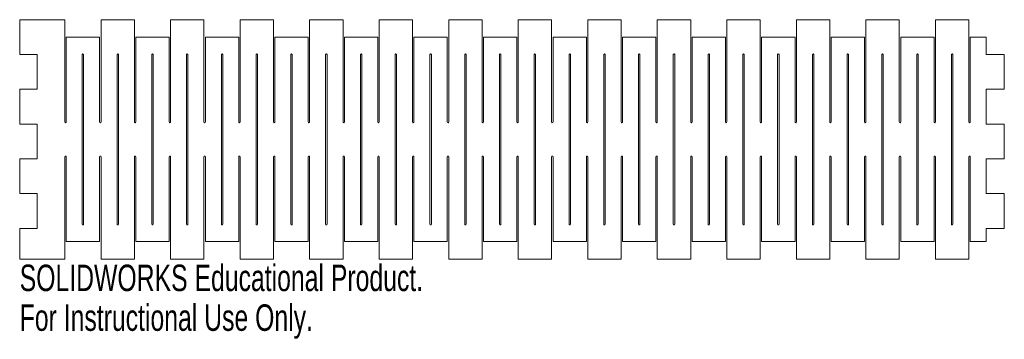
# Model space of a CAD drawing. Header units: inches. Extents: x 0 to 7.08, y -0.58 to 1.72.
import ezdxf

# ---------------------------------------------------------------- set-up
doc = ezdxf.new("R2010")
doc.units = ezdxf.units.IN
doc.header["$MEASUREMENT"] = 0
doc.styles.add('SLDTEXTSTYLE0', font='TXT', dxfattribs={"width": 0.7})

msp = doc.modelspace()

# ---------------------------------------------------------------- linework, layer by layer
at = {"color": 7, "linetype": 'Continuous', "lineweight": 15}
for p, q in [((0.325, 1.72), (0, 1.72)), ((0, 1.72), (0, 1.47)), ((0.325, 1.72), (0.325, 0.985)), ((0.825, 1.72), (0.585, 1.72)), ((0.585, 0.985), (0.585, 1.72)), ((0.825, 1.72), (0.825, 0.985)), ((1.325, 1.72), (1.085, 1.72)), ((1.085, 0.985), (1.085, 1.72)), ((1.325, 1.72), (1.325, 0.985)), ((1.825, 1.72), (1.585, 1.72)), ((1.585, 0.985), (1.585, 1.72)), ((1.825, 1.72), (1.825, 0.985)), ((2.325, 1.72), (2.085, 1.72)), ((2.085, 0.985), (2.085, 1.72)), ((2.325, 1.72), (2.325, 0.985)), ((2.825, 1.72), (2.585, 1.72)), ((2.585, 0.985), (2.585, 1.72)), ((2.825, 1.72), (2.825, 0.985)), ((3.325, 1.72), (3.085, 1.72)), ((3.085, 0.985), (3.085, 1.72)), ((3.325, 1.72), (3.325, 0.985)), ((3.825, 1.72), (3.585, 1.72)), ((3.585, 0.985), (3.585, 1.72)), ((3.825, 1.72), (3.825, 0.985)), ((4.325, 1.72), (4.085, 1.72)), ((4.085, 0.985), (4.085, 1.72)), ((4.325, 1.72), (4.325, 0.985)), ((4.825, 1.72), (4.585, 1.72)), ((4.585, 0.985), (4.585, 1.72)), ((4.825, 1.72), (4.825, 0.985)), ((5.325, 1.72), (5.085, 1.72)), ((5.085, 0.985), (5.085, 1.72)), ((5.325, 1.72), (5.325, 0.985)), ((5.825, 1.72), (5.585, 1.72)), ((5.585, 0.985), (5.585, 1.72)), ((5.825, 1.72), (5.825, 0.985)), ((6.325, 1.72), (6.085, 1.72)), ((6.085, 0.985), (6.085, 1.72)), ((6.325, 1.72), (6.325, 0.985)), ((6.825, 1.72), (6.585, 1.72)), ((6.585, 0.985), (6.585, 1.72)), ((6.825, 1.72), (6.825, 0.985)), ((0.335, 1.595), (0.575, 1.595)), ((0.335, 0.985), (0.335, 1.595)), ((0.575, 1.595), (0.575, 0.985)), ((0.835, 1.595), (1.075, 1.595)), ((0.835, 0.985), (0.835, 1.595)), ((1.075, 1.595), (1.075, 0.985)), ((1.335, 1.595), (1.575, 1.595)), ((1.335, 0.985), (1.335, 1.595)), ((1.575, 1.595), (1.575, 0.985)), ((1.835, 1.595), (2.075, 1.595)), ((1.835, 0.985), (1.835, 1.595)), ((2.075, 1.595), (2.075, 0.985)), ((2.335, 1.595), (2.575, 1.595)), ((2.335, 0.985), (2.335, 1.595)), ((2.575, 1.595), (2.575, 0.985)), ((2.835, 1.595), (3.075, 1.595)), ((2.835, 0.985), (2.835, 1.595)), ((3.075, 1.595), (3.075, 0.985)), ((3.335, 1.595), (3.575, 1.595)), ((3.335, 0.985), (3.335, 1.595)), ((3.575, 1.595), (3.575, 0.985)), ((3.835, 1.595), (4.075, 1.595)), ((3.835, 0.985), (3.835, 1.595)), ((4.075, 1.595), (4.075, 0.985)), ((4.335, 1.595), (4.575, 1.595)), ((4.335, 0.985), (4.335, 1.595)), ((4.575, 1.595), (4.575, 0.985)), ((4.835, 1.595), (5.075, 1.595)), ((4.835, 0.985), (4.835, 1.595)), ((5.075, 1.595), (5.075, 0.985)), ((5.335, 1.595), (5.575, 1.595)), ((5.335, 0.985), (5.335, 1.595)), ((5.575, 1.595), (5.575, 0.985)), ((5.835, 1.595), (6.075, 1.595)), ((5.835, 0.985), (5.835, 1.595)), ((6.075, 1.595), (6.075, 0.985)), ((6.335, 1.595), (6.575, 1.595)), ((6.335, 0.985), (6.335, 1.595)), ((6.575, 1.595), (6.575, 0.985)), ((6.835, 1.595), (6.95, 1.595)), ((6.835, 0.985), (6.835, 1.595)), ((6.95, 1.595), (6.95, 1.47)), ((0, 1.47), (0.125, 1.47)), ((0.125, 1.47), (0.125, 1.22)), ((0.45, 1.47), (0.45, 0.25)), ((0.46, 0.25), (0.46, 1.47)), ((0.7, 1.47), (0.7, 0.25)), ((0.71, 0.25), (0.71, 1.47)), ((0.95, 1.47), (0.95, 0.25)), ((0.96, 0.25), (0.96, 1.47)), ((1.2, 1.47), (1.2, 0.25)), ((1.21, 0.25), (1.21, 1.47)), ((1.45, 1.47), (1.45, 0.25)), ((1.46, 0.25), (1.46, 1.47)), ((1.7, 1.47), (1.7, 0.25)), ((1.71, 0.25), (1.71, 1.47)), ((1.95, 1.47), (1.95, 0.25)), ((1.96, 0.25), (1.96, 1.47)), ((2.2, 1.47), (2.2, 0.25)), ((2.21, 0.25), (2.21, 1.47)), ((2.45, 1.47), (2.45, 0.25)), ((2.46, 0.25), (2.46, 1.47)), ((2.7, 1.47), (2.7, 0.25)), ((2.71, 0.25), (2.71, 1.47)), ((2.95, 1.47), (2.95, 0.25)), ((2.96, 0.25), (2.96, 1.47)), ((3.2, 1.47), (3.2, 0.25)), ((3.21, 0.25), (3.21, 1.47)), ((3.45, 1.47), (3.45, 0.25)), ((3.46, 0.25), (3.46, 1.47)), ((3.7, 1.47), (3.7, 0.25)), ((3.71, 0.25), (3.71, 1.47)), ((3.95, 1.47), (3.95, 0.25)), ((3.96, 0.25), (3.96, 1.47)), ((4.2, 1.47), (4.2, 0.25)), ((4.21, 0.25), (4.21, 1.47)), ((4.45, 1.47), (4.45, 0.25)), ((4.46, 0.25), (4.46, 1.47)), ((4.7, 1.47), (4.7, 0.25)), ((4.71, 0.25), (4.71, 1.47)), ((4.95, 1.47), (4.95, 0.25)), ((4.96, 0.25), (4.96, 1.47)), ((5.2, 1.47), (5.2, 0.25)), ((5.21, 0.25), (5.21, 1.47)), ((5.45, 1.47), (5.45, 0.25)), ((5.46, 0.25), (5.46, 1.47)), ((5.7, 1.47), (5.7, 0.25)), ((5.71, 0.25), (5.71, 1.47)), ((5.95, 1.47), (5.95, 0.25)), ((5.96, 0.25), (5.96, 1.47)), ((6.2, 1.47), (6.2, 0.25)), ((6.21, 0.25), (6.21, 1.47)), ((6.45, 1.47), (6.45, 0.25)), ((6.46, 0.25), (6.46, 1.47)), ((6.7, 1.47), (6.7, 0.25)), ((6.71, 0.25), (6.71, 1.47)), ((7.08, 1.47), (6.95, 1.47)), ((7.08, 1.22), (7.08, 1.47)), ((0, 1.22), (0.125, 1.22)), ((0, 1.22), (0, 0.97)), ((6.95, 1.22), (6.95, 0.97)), ((7.08, 1.22), (6.95, 1.22)), ((0, 0.97), (0.125, 0.97)), ((0.125, 0.97), (0.125, 0.72)), ((7.08, 0.97), (6.95, 0.97)), ((7.08, 0.72), (7.08, 0.97)), ((0, 0.72), (0.125, 0.72)), ((0, 0.72), (0, 0.47)), ((0.325, 0.735), (0.325, 0)), ((0.335, 0.125), (0.335, 0.735)), ((0.575, 0.735), (0.575, 0.125)), ((0.585, 0), (0.585, 0.735)), ((0.825, 0.735), (0.825, 0)), ((0.835, 0.125), (0.835, 0.735)), ((1.075, 0.735), (1.075, 0.125)), ((1.085, 0), (1.085, 0.735)), ((1.325, 0.735), (1.325, 0)), ((1.335, 0.125), (1.335, 0.735)), ((1.575, 0.735), (1.575, 0.125)), ((1.585, 0), (1.585, 0.735)), ((1.825, 0.735), (1.825, 0)), ((1.835, 0.125), (1.835, 0.735)), ((2.075, 0.735), (2.075, 0.125)), ((2.085, 0), (2.085, 0.735)), ((2.325, 0.735), (2.325, 0)), ((2.335, 0.125), (2.335, 0.735)), ((2.575, 0.735), (2.575, 0.125)), ((2.585, 0), (2.585, 0.735)), ((2.825, 0.735), (2.825, 0)), ((2.835, 0.125), (2.835, 0.735)), ((3.075, 0.735), (3.075, 0.125)), ((3.085, 0), (3.085, 0.735)), ((3.325, 0.735), (3.325, 0)), ((3.335, 0.125), (3.335, 0.735)), ((3.575, 0.735), (3.575, 0.125)), ((3.585, 0), (3.585, 0.735)), ((3.825, 0.735), (3.825, 0)), ((3.835, 0.125), (3.835, 0.735)), ((4.075, 0.735), (4.075, 0.125)), ((4.085, 0), (4.085, 0.735)), ((4.325, 0.735), (4.325, 0)), ((4.335, 0.125), (4.335, 0.735)), ((4.575, 0.735), (4.575, 0.125)), ((4.585, 0), (4.585, 0.735)), ((4.825, 0.735), (4.825, 0)), ((4.835, 0.125), (4.835, 0.735)), ((5.075, 0.735), (5.075, 0.125)), ((5.085, 0), (5.085, 0.735)), ((5.325, 0.735), (5.325, 0)), ((5.335, 0.125), (5.335, 0.735)), ((5.575, 0.735), (5.575, 0.125)), ((5.585, 0), (5.585, 0.735)), ((5.825, 0.735), (5.825, 0)), ((5.835, 0.125), (5.835, 0.735)), ((6.075, 0.735), (6.075, 0.125)), ((6.085, 0), (6.085, 0.735)), ((6.325, 0.735), (6.325, 0)), ((6.335, 0.125), (6.335, 0.735)), ((6.575, 0.735), (6.575, 0.125)), ((6.585, 0), (6.585, 0.735)), ((6.825, 0.735), (6.825, 0)), ((6.835, 0.125), (6.835, 0.735)), ((6.95, 0.72), (6.95, 0.47)), ((7.08, 0.72), (6.95, 0.72)), ((0, 0.47), (0.125, 0.47)), ((0.125, 0.47), (0.125, 0.22)), ((7.08, 0.47), (6.95, 0.47)), ((7.08, 0.22), (7.08, 0.47)), ((0, 0.22), (0.125, 0.22)), ((0, 0.22), (0, 0)), ((6.95, 0.22), (6.95, 0.125)), ((7.08, 0.22), (6.95, 0.22)), ((0.575, 0.125), (0.335, 0.125)), ((1.075, 0.125), (0.835, 0.125)), ((1.575, 0.125), (1.335, 0.125)), ((2.075, 0.125), (1.835, 0.125)), ((2.575, 0.125), (2.335, 0.125)), ((3.075, 0.125), (2.835, 0.125)), ((3.575, 0.125), (3.335, 0.125)), ((4.075, 0.125), (3.835, 0.125)), ((4.575, 0.125), (4.335, 0.125)), ((5.075, 0.125), (4.835, 0.125)), ((5.575, 0.125), (5.335, 0.125)), ((6.075, 0.125), (5.835, 0.125)), ((6.575, 0.125), (6.335, 0.125)), ((6.95, 0.125), (6.835, 0.125)), ((0, 0), (0.325, 0)), ((0.585, 0), (0.825, 0)), ((1.085, 0), (1.325, 0)), ((1.585, 0), (1.825, 0)), ((2.085, 0), (2.325, 0)), ((2.585, 0), (2.825, 0)), ((3.085, 0), (3.325, 0)), ((3.585, 0), (3.825, 0)), ((4.085, 0), (4.325, 0)), ((4.585, 0), (4.825, 0)), ((5.085, 0), (5.325, 0)), ((5.585, 0), (5.825, 0)), ((6.085, 0), (6.325, 0)), ((6.585, 0), (6.825, 0))]:
    msp.add_line(p, q, dxfattribs=at)
for centre, start, end in [((0.455, 1.47), 0, 180), ((0.705, 1.47), 0, 180), ((0.955, 1.47), 0, 180), ((1.205, 1.47), 0, 180), ((1.455, 1.47), 0, 180), ((1.705, 1.47), 0, 180), ((1.955, 1.47), 0, 180), ((2.205, 1.47), 0, 180), ((2.455, 1.47), 0, 180), ((2.705, 1.47), 0, 180), ((2.955, 1.47), 0, 180), ((3.205, 1.47), 0, 180), ((3.455, 1.47), 0, 180), ((3.705, 1.47), 0, 180), ((3.955, 1.47), 0, 180), ((4.205, 1.47), 0, 180), ((4.455, 1.47), 0, 180), ((4.705, 1.47), 0, 180), ((4.955, 1.47), 0, 180), ((5.205, 1.47), 0, 180), ((5.455, 1.47), 0, 180), ((5.705, 1.47), 0, 180), ((5.955, 1.47), 0, 180), ((6.205, 1.47), 0, 180), ((6.455, 1.47), 0, 180), ((6.705, 1.47), 0, 180), ((0.33, 0.985), 180, 0), ((0.58, 0.985), 180, 0), ((0.83, 0.985), 180, 0), ((1.08, 0.985), 180, 0), ((1.33, 0.985), 180, 0), ((1.58, 0.985), 180, 0), ((1.83, 0.985), 180, 0), ((2.08, 0.985), 180, 0), ((2.33, 0.985), 180, 0), ((2.58, 0.985), 180, 0), ((2.83, 0.985), 180, 0), ((3.08, 0.985), 180, 0), ((3.33, 0.985), 180, 0), ((3.58, 0.985), 180, 0), ((3.83, 0.985), 180, 0), ((4.08, 0.985), 180, 0), ((4.33, 0.985), 180, 0), ((4.58, 0.985), 180, 0), ((4.83, 0.985), 180, 0), ((5.08, 0.985), 180, 0), ((5.33, 0.985), 180, 0), ((5.58, 0.985), 180, 0), ((5.83, 0.985), 180, 0), ((6.08, 0.985), 180, 0), ((6.33, 0.985), 180, 0), ((6.58, 0.985), 180, 0), ((6.83, 0.985), 180, 0), ((0.33, 0.735), 0, 180), ((0.58, 0.735), 0, 180), ((0.83, 0.735), 0, 180), ((1.08, 0.735), 0, 180), ((1.33, 0.735), 0, 180), ((1.58, 0.735), 0, 180), ((1.83, 0.735), 0, 180), ((2.08, 0.735), 0, 180), ((2.33, 0.735), 0, 180), ((2.58, 0.735), 0, 180), ((2.83, 0.735), 0, 180), ((3.08, 0.735), 0, 180), ((3.33, 0.735), 0, 180), ((3.58, 0.735), 0, 180), ((3.83, 0.735), 0, 180), ((4.08, 0.735), 0, 180), ((4.33, 0.735), 0, 180), ((4.58, 0.735), 0, 180), ((4.83, 0.735), 0, 180), ((5.08, 0.735), 0, 180), ((5.33, 0.735), 0, 180), ((5.58, 0.735), 0, 180), ((5.83, 0.735), 0, 180), ((6.08, 0.735), 0, 180), ((6.33, 0.735), 0, 180), ((6.58, 0.735), 0, 180), ((6.83, 0.735), 0, 180), ((0.455, 0.25), 180, 0), ((0.705, 0.25), 180, 0), ((0.955, 0.25), 180, 0), ((1.205, 0.25), 180, 0), ((1.455, 0.25), 180, 0), ((1.705, 0.25), 180, 0), ((1.955, 0.25), 180, 0), ((2.205, 0.25), 180, 0), ((2.455, 0.25), 180, 0), ((2.705, 0.25), 180, 0), ((2.955, 0.25), 180, 0), ((3.205, 0.25), 180, 0), ((3.455, 0.25), 180, 0), ((3.705, 0.25), 180, 0), ((3.955, 0.25), 180, 0), ((4.205, 0.25), 180, 0), ((4.455, 0.25), 180, 0), ((4.705, 0.25), 180, 0), ((4.955, 0.25), 180, 0), ((5.205, 0.25), 180, 0), ((5.455, 0.25), 180, 0), ((5.705, 0.25), 180, 0), ((5.955, 0.25), 180, 0), ((6.205, 0.25), 180, 0), ((6.455, 0.25), 180, 0), ((6.705, 0.25), 180, 0)]:
    msp.add_arc(centre, 0.005, start, end, dxfattribs=at)

# ---------------------------------------------------------------- texts
at = {"color": 7, "linetype": 'Continuous', "char_height": 0.1903, "attachment_point": 1, "style": 'SLDTEXTSTYLE0'}
for s, insert in [('SOLIDWORKS Educational Product.', (0, -0.0401)), ('For Instructional Use Only.', (0, -0.3256))]:
    msp.add_mtext(s, dxfattribs=dict(at, insert=insert))

doc.saveas('drawing.dxf')
